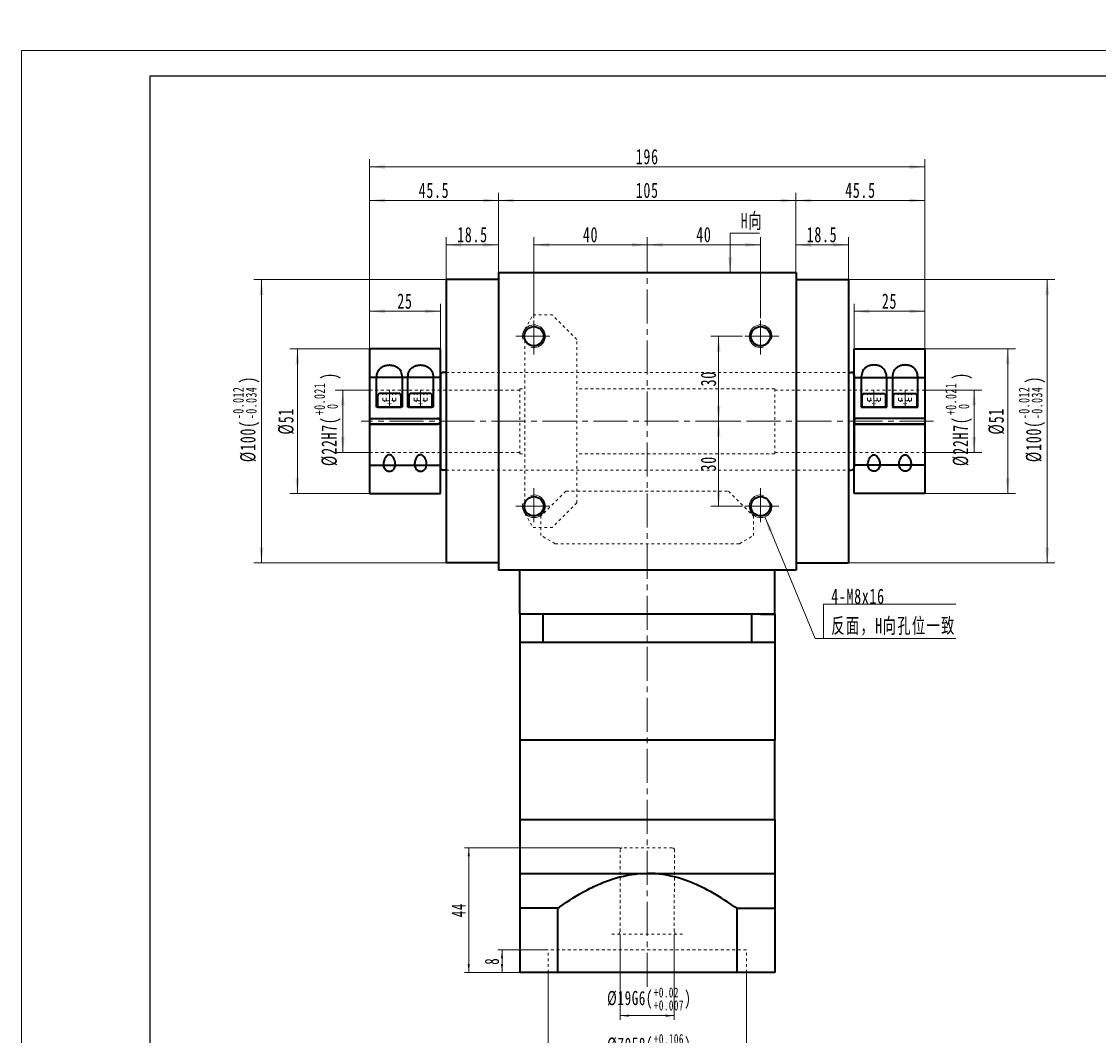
# Model space of a CAD drawing. Header units: millimetres. Extents: x 3821 to 4581, y -174 to 374.
# Tile 2 of 8: x 3821 to 4201, y 16 to 374. Entities that reach past the tile are written whole.
import ezdxf

# ---------------------------------------------------------------- set-up
doc = ezdxf.new("R2010")
doc.units = ezdxf.units.MM
doc.linetypes.add('点画线', pattern=[18, 12, -2, 2, -2])
doc.linetypes.add('虚线', pattern=[2, 1, -1])
doc.layers.get('0').update_dxf_attribs({"lineweight": 35})
for name, color, linetype, lineweight in [('CDRAFT0', 7, 'Continuous', 35), ('EB0', 7, 'Continuous', 35), ('EB0_1', 7, 'Continuous', 35), ('中心线层', 1, '点画线', 18), ('图框_外框线', 7, 'Continuous', 18), ('尺寸线层', 3, 'Continuous', 18), ('粗实线层', 7, 'Continuous', 35), ('粗实线层_1', 7, 'Continuous', 35), ('虚线层', 6, '虚线', 18)]:
    doc.layers.add(name, color=color, linetype=linetype, lineweight=lineweight)
doc.styles.add('标准', font='txt', dxfattribs={"width": 0.667})
doc.dimstyles.new('a4-1-1', dxfattribs={"dimtxt": 3, "dimasz": 3, "dimexe": 1.5, "dimexo": 0, "dimgap": 0.5, "dimtad": 1, "dimdec": 3, "dimdsep": 46, "dimtxsty": '标准', "dimblk": '_CAXARROW', "dimcen": 0, "dimdle": 6, "dimazin": 2, "dimtfac": 0.707107, "dimtdec": 3, "dimtix": 1, "dimtmove": 2, "dimatfit": 3, "dimfxl": 0, "dimfrac": 2, "dimtolj": 1, "dimarcsym": 0})

# ---------------------------------------------------------------- blocks, each defined once
blk = doc.blocks.new('*X7')
at = {"layer": '尺寸线层', "color": 0, "char_height": 5.4, "attachment_point": 1, "rotation": 90, "line_spacing_factor": 1.15057, "style": '标准'}
for s, insert, width in [('\\T1.1;{\\H0.707107x;-0.012}', (3895.48, 233.66), 45.8159), ('\\T1.1;)', (3898.05, 246.21), 115.3966), ('\\T1.1;{\\H0.707107x;-0.034}', (3900.04, 233.66), 45.8159), ('\\T1.1;%%C100(', (3898.05, 218.49), 115.3966)]:
    blk.add_mtext(s, dxfattribs=dict(at, insert=insert, width=width))
blk = doc.blocks.new('*X6')
at = {"layer": '尺寸线层', "linetype": 'Continuous'}
for points in [[(3905.58, 282.91), (3906.25, 277.51), (3904.9, 277.51)], [(3905.58, 182.91), (3906.25, 188.31), (3904.9, 188.31)]]:
    blk.add_hatch(color=0, dxfattribs=at).paths.add_polyline_path(points, flags=0)
at = {"layer": '尺寸线层', "color": 0, "linetype": 'Continuous'}
for p, q in [((3970.71, 282.91), (3902.88, 282.91)), ((3905.58, 282.91), (3905.58, 182.91)), ((3970.71, 182.91), (3902.88, 182.91))]:
    blk.add_line(p, q, dxfattribs=at)
at = {"layer": '尺寸线层', "color": 0}
blk.add_blockref('*X7', (0, 0), dxfattribs=at)
blk = doc.blocks.new('_CAXARROW')
blk.add_hatch(color=0).paths.add_polyline_path([(0, 0), (-1, 0.125), (-1, -0.125)], flags=0)
blk = doc.blocks.new('*X8')
at = {"layer": '尺寸线层', "linetype": 'Continuous'}
for points in [[(3989.21, 310.8), (3994.61, 311.48), (3994.61, 310.13)], [(4094.21, 310.8), (4088.81, 311.48), (4088.81, 310.13)]]:
    blk.add_hatch(color=0, dxfattribs=at).paths.add_polyline_path(points, flags=0)
at = {"layer": '尺寸线层', "color": 0, "linetype": 'Continuous'}
for p, q in [((3989.21, 285.41), (3989.21, 313.5)), ((4094.21, 285.41), (4094.21, 313.5)), ((3989.21, 310.8), (4094.21, 310.8))]:
    blk.add_line(p, q, dxfattribs=at)
at = {"layer": '尺寸线层', "color": 0, "insert": (4041.71, 314.37), "char_height": 5.4, "width": 14.0022, "attachment_point": 5, "line_spacing_factor": 1.15057, "style": '标准'}
blk.add_mtext('\\T1.1;105', dxfattribs=at)
blk = doc.blocks.new('*X9')
at = {"layer": '尺寸线层', "linetype": 'Continuous'}
for points in [[(3970.71, 295.15), (3976.11, 294.47), (3976.11, 295.82)], [(3989.21, 295.15), (3983.81, 294.47), (3983.81, 295.82)]]:
    blk.add_hatch(color=0, dxfattribs=at).paths.add_polyline_path(points, flags=0)
at = {"layer": '尺寸线层', "color": 0, "linetype": 'Continuous'}
for p, q in [((3970.71, 282.91), (3970.71, 297.85)), ((3989.21, 285.41), (3989.21, 297.85)), ((3989.21, 295.15), (3970.71, 295.15))]:
    blk.add_line(p, q, dxfattribs=at)
at = {"layer": '尺寸线层', "color": 0, "insert": (3980.04, 298.72), "char_height": 5.4, "width": 19.4848, "attachment_point": 5, "line_spacing_factor": 1.15057, "style": '标准'}
blk.add_mtext('\\T1.1;18.5', dxfattribs=at)
blk = doc.blocks.new('*X10')
at = {"layer": '尺寸线层', "linetype": 'Continuous'}
for points in [[(3943.71, 310.8), (3949.11, 311.48), (3949.11, 310.13)], [(3989.21, 310.8), (3983.81, 311.48), (3983.81, 310.13)]]:
    blk.add_hatch(color=0, dxfattribs=at).paths.add_polyline_path(points, flags=0)
at = {"layer": '尺寸线层', "color": 0, "linetype": 'Continuous'}
for p, q in [((3943.71, 258.41), (3943.71, 313.5)), ((3989.21, 285.41), (3989.21, 313.5)), ((3943.71, 310.8), (3989.21, 310.8))]:
    blk.add_line(p, q, dxfattribs=at)
at = {"layer": '尺寸线层', "color": 0, "insert": (3966.46, 314.37), "char_height": 5.4, "width": 19.7573, "attachment_point": 5, "line_spacing_factor": 1.15057, "style": '标准'}
blk.add_mtext('\\T1.1;45.5', dxfattribs=at)
blk = doc.blocks.new('*X11')
at = {"layer": '尺寸线层', "linetype": 'Continuous'}
for points in [[(4094.21, 295.15), (4099.61, 295.82), (4099.61, 294.47)], [(4112.71, 295.15), (4107.31, 295.82), (4107.31, 294.47)]]:
    blk.add_hatch(color=0, dxfattribs=at).paths.add_polyline_path(points, flags=0)
at = {"layer": '尺寸线层', "color": 0, "linetype": 'Continuous'}
for p, q in [((4094.21, 285.41), (4094.21, 297.85)), ((4112.71, 282.91), (4112.71, 297.85)), ((4094.21, 295.15), (4112.71, 295.15))]:
    blk.add_line(p, q, dxfattribs=at)
at = {"layer": '尺寸线层', "color": 0, "insert": (4103.39, 298.72), "char_height": 5.4, "width": 19.4848, "attachment_point": 5, "line_spacing_factor": 1.15057, "style": '标准'}
blk.add_mtext('\\T1.1;18.5', dxfattribs=at)
blk = doc.blocks.new('*X12')
at = {"layer": '尺寸线层', "linetype": 'Continuous'}
for points in [[(3943.71, 322.66), (3949.11, 321.99), (3949.11, 323.34)], [(4139.71, 322.66), (4134.31, 321.99), (4134.31, 323.34)]]:
    blk.add_hatch(color=0, dxfattribs=at).paths.add_polyline_path(points, flags=0)
at = {"layer": '尺寸线层', "color": 0, "linetype": 'Continuous'}
for p, q in [((3943.71, 258.41), (3943.71, 325.36)), ((4139.71, 258.41), (4139.71, 325.36)), ((4139.71, 322.66), (3943.71, 322.66))]:
    blk.add_line(p, q, dxfattribs=at)
at = {"layer": '尺寸线层', "color": 0, "insert": (4041.71, 326.23), "char_height": 5.4, "width": 14.0412, "attachment_point": 5, "line_spacing_factor": 1.15057, "style": '标准'}
blk.add_mtext('\\T1.1;196', dxfattribs=at)
blk = doc.blocks.new('*X13')
at = {"layer": '尺寸线层', "linetype": 'Continuous'}
for points in [[(4001.71, 295.15), (4007.11, 295.82), (4007.11, 294.47)], [(4041.71, 295.15), (4036.31, 295.82), (4036.31, 294.47)]]:
    blk.add_hatch(color=0, dxfattribs=at).paths.add_polyline_path(points, flags=0)
at = {"layer": '尺寸线层', "color": 0, "linetype": 'Continuous'}
for p, q in [((4001.71, 269.31), (4001.71, 297.85)), ((4041.71, 288.41), (4041.71, 297.85)), ((4001.71, 295.15), (4041.71, 295.15))]:
    blk.add_line(p, q, dxfattribs=at)
at = {"layer": '尺寸线层', "color": 0, "insert": (4021.71, 298.72), "char_height": 5.4, "width": 10.8, "attachment_point": 5, "line_spacing_factor": 1.15057, "style": '标准'}
blk.add_mtext('\\T1.1;40', dxfattribs=at)
blk = doc.blocks.new('*X14')
at = {"layer": '尺寸线层', "linetype": 'Continuous'}
for points in [[(4041.71, 295.15), (4047.11, 294.47), (4047.11, 295.82)], [(4081.71, 295.15), (4076.31, 294.47), (4076.31, 295.82)]]:
    blk.add_hatch(color=0, dxfattribs=at).paths.add_polyline_path(points, flags=0)
at = {"layer": '尺寸线层', "color": 0, "linetype": 'Continuous'}
for p, q in [((4041.71, 288.41), (4041.71, 297.85)), ((4081.71, 269.31), (4081.71, 297.85)), ((4081.71, 295.15), (4041.71, 295.15))]:
    blk.add_line(p, q, dxfattribs=at)
at = {"layer": '尺寸线层', "color": 0, "insert": (4061.71, 298.72), "char_height": 5.4, "width": 10.8, "attachment_point": 5, "line_spacing_factor": 1.15057, "style": '标准'}
blk.add_mtext('\\T1.1;40', dxfattribs=at)
blk = doc.blocks.new('*X15')
at = {"layer": '尺寸线层', "linetype": 'Continuous'}
for points in [[(4066.89, 262.91), (4067.56, 257.51), (4066.21, 257.51)], [(4066.89, 232.91), (4067.56, 238.31), (4066.21, 238.31)]]:
    blk.add_hatch(color=0, dxfattribs=at).paths.add_polyline_path(points, flags=0)
at = {"layer": '尺寸线层', "color": 0, "linetype": 'Continuous'}
for p, q in [((4075.31, 262.91), (4064.19, 262.91)), ((4066.89, 262.91), (4066.89, 232.91)), ((4074.17, 232.91), (4064.19, 232.91))]:
    blk.add_line(p, q, dxfattribs=at)
at = {"layer": '尺寸线层', "color": 0, "insert": (4063.32, 247.91), "char_height": 5.4, "width": 10.8, "attachment_point": 5, "rotation": 90, "line_spacing_factor": 1.15057, "style": '标准'}
blk.add_mtext('\\T1.1;30', dxfattribs=at)
blk = doc.blocks.new('*X16')
at = {"layer": '尺寸线层', "linetype": 'Continuous'}
for points in [[(4066.89, 232.91), (4067.56, 227.51), (4066.21, 227.51)], [(4066.89, 202.91), (4067.56, 208.31), (4066.21, 208.31)]]:
    blk.add_hatch(color=0, dxfattribs=at).paths.add_polyline_path(points, flags=0)
at = {"layer": '尺寸线层', "color": 0, "linetype": 'Continuous'}
for p, q in [((4070.77, 232.91), (4064.19, 232.91)), ((4066.89, 232.91), (4066.89, 202.91)), ((4075.31, 202.91), (4064.19, 202.91))]:
    blk.add_line(p, q, dxfattribs=at)
at = {"layer": '尺寸线层', "color": 0, "insert": (4063.32, 217.91), "char_height": 5.4, "width": 10.8, "attachment_point": 5, "rotation": 90, "line_spacing_factor": 1.15057, "style": '标准'}
blk.add_mtext('\\T1.1;30', dxfattribs=at)
blk = doc.blocks.new('*X17')
at = {"layer": '尺寸线层', "linetype": 'Continuous'}
blk.add_hatch(color=0, dxfattribs=at).paths.add_polyline_path([(-1.05, -13.87), (-1.71, -8.47), (-0.36, -8.47)], flags=0)
at = {"layer": '尺寸线层', "color": 0, "linetype": 'Continuous'}
blk.add_line((-1.05, -13.87), (-1.02, 0), dxfattribs=at)
at = {"layer": '尺寸线层', "color": 0}
for p, q in [((-1.02, 0), (0, 0)), ((0, 0), (9.3, 0)), ((0, 0), (0, 0))]:
    blk.add_line(p, q, dxfattribs=at)
at = {"layer": '尺寸线层', "color": 0, "insert": (2.7, 1.08), "char_height": 5.4, "width": 13.1923, "attachment_point": 7, "line_spacing_factor": 1.15057, "style": '标准'}
blk.add_mtext('\\T1.1;H向', dxfattribs=at)
blk = doc.blocks.new('*X18')
at = {"layer": '尺寸线层', "linetype": 'Continuous'}
blk.add_hatch(color=0, dxfattribs=at).paths.add_polyline_path([(-20.72, 42.96), (-18.04, 38.23), (-19.29, 37.71)], flags=0)
at = {"layer": '尺寸线层', "color": 0, "linetype": 'Continuous'}
blk.add_line((-20.72, 42.96), (-3.04, 0), dxfattribs=at)
at = {"layer": '尺寸线层', "color": 0}
for p, q in [((0, 12.08), (46.61, 12.08)), ((0, 0), (0, 12.08)), ((-3.04, 0), (0, 0)), ((0, 0), (46.61, 0))]:
    blk.add_line(p, q, dxfattribs=at)
at = {"layer": '尺寸线层', "color": 0, "insert": (2.7, 1.08), "char_height": 5.4, "width": 87.8216, "attachment_point": 7, "line_spacing_factor": 1.15057, "style": '标准'}
blk.add_mtext('\\T1.1;4-M8x16\\P反面，H向孔位一致', dxfattribs=at)
blk = doc.blocks.new('*X24')
at = {"layer": '尺寸线层', "color": 0, "char_height": 5.4, "attachment_point": 1, "rotation": 90, "line_spacing_factor": 1.15057, "style": '标准'}
for s, insert, width in [('\\T1.1;{\\H0.707107x;-0.012}', (4172.78, 233.66), 45.8159), ('\\T1.1;)', (4175.35, 246.21), 115.3966), ('\\T1.1;{\\H0.707107x;-0.034}', (4177.34, 233.66), 45.8159), ('\\T1.1;%%C100(', (4175.35, 218.49), 115.3966)]:
    blk.add_mtext(s, dxfattribs=dict(at, insert=insert, width=width))
blk = doc.blocks.new('*X23')
at = {"layer": '尺寸线层', "linetype": 'Continuous'}
for points in [[(4182.88, 282.91), (4183.55, 277.51), (4182.2, 277.51)], [(4182.88, 182.91), (4183.55, 188.31), (4182.2, 188.31)]]:
    blk.add_hatch(color=0, dxfattribs=at).paths.add_polyline_path(points, flags=0)
at = {"layer": '尺寸线层', "color": 0, "linetype": 'Continuous'}
for p, q in [((4112.71, 282.91), (4185.58, 282.91)), ((4182.88, 282.91), (4182.88, 182.91)), ((4112.71, 182.91), (4185.58, 182.91))]:
    blk.add_line(p, q, dxfattribs=at)
at = {"layer": '尺寸线层', "color": 0}
blk.add_blockref('*X24', (0, 0), dxfattribs=at)
blk = doc.blocks.new('*X25')
at = {"layer": '尺寸线层', "linetype": 'Continuous'}
for points in [[(4094.21, 310.8), (4099.61, 310.13), (4099.61, 311.48)], [(4139.71, 310.8), (4134.31, 310.13), (4134.31, 311.48)]]:
    blk.add_hatch(color=0, dxfattribs=at).paths.add_polyline_path(points, flags=0)
at = {"layer": '尺寸线层', "color": 0, "linetype": 'Continuous'}
for p, q in [((4094.21, 285.41), (4094.21, 313.5)), ((4139.71, 258.41), (4139.71, 313.5)), ((4139.71, 310.8), (4094.21, 310.8))]:
    blk.add_line(p, q, dxfattribs=at)
at = {"layer": '尺寸线层', "color": 0, "insert": (4116.96, 314.37), "char_height": 5.4, "width": 19.7573, "attachment_point": 5, "line_spacing_factor": 1.15057, "style": '标准'}
blk.add_mtext('\\T1.1;45.5', dxfattribs=at)
blk = doc.blocks.new('23fgghgj_2')
at = {"layer": '中心线层'}
for p, q in [((-18, -10.5), (-18, -4.43)), ((-7, -10.5), (-7, -4.43))]:
    blk.add_line(p, q, dxfattribs=at)
at = {"layer": '粗实线层'}
for p, q in [((0, 10), (-25, 10)), ((-25, 10), (-25, -41)), ((0, -41), (0, 10)), ((-22.5, -10.5), (-22.5, -0.33)), ((-13.5, -0.33), (-13.5, -10.5)), ((-11.5, -10.5), (-11.5, -0.33)), ((-2.5, -0.33), (-2.5, -10.5)), ((-22.14, -6.51), (-22.14, -10.5)), ((-14.69, -5.68), (-21.31, -5.68)), ((-13.86, -10.5), (-13.86, -6.51)), ((-11.14, -6.51), (-11.14, -10.5)), ((-3.69, -5.68), (-10.31, -5.68)), ((-2.86, -10.5), (-2.86, -6.51)), ((-13.5, -10.5), (-22.5, -10.5)), ((-22.14, -10.5), (-13.86, -10.5)), ((-2.5, -10.5), (-11.5, -10.5)), ((-11.14, -10.5), (-2.86, -10.5)), ((-25, -14.5), (0, -14.5)), ((0, -16.5), (-25, -16.5)), ((-25, -41), (0, -41))]:
    blk.add_line(p, q, dxfattribs=at)
at = {"layer": '粗实线层', "color": 6, "linetype": '虚线', "lineweight": 18}
for p, q in [((-25, 0), (0, 0)), ((-25, -31), (0, -31))]:
    blk.add_line(p, q, dxfattribs=at)
at = {"layer": '粗实线层'}
for centre, start, end in [((-21.31, -6.51), 90, 180), ((-14.69, -6.51), 0, 90), ((-10.31, -6.51), 90, 180), ((-3.69, -6.51), 0, 90)]:
    blk.add_arc(centre, 0.828, start, end, dxfattribs=at)
for points, knots in [([(-22.5, -0.33), (-22.48, 0.1), (-22.44, 0.96), (-22.04, 2.19), (-21.29, 3.23), (-20.19, 3.95), (-18.96, 4.32), (-17.69, 4.39), (-16.49, 4.19), (-15.43, 3.74), (-14.42, 2.92), (-13.64, 1.58), (-13.55, 0.34), (-13.5, -0.33)], [0, 0, 0, 0, 1.373491, 2.74326, 4.246613, 5.501429, 6.565389, 7.632488, 8.62635, 9.64274, 10.779888, 12.547886, 14.706958, 14.706958, 14.706958, 14.706958]), ([(-11.5, -0.33), (-11.48, 0.1), (-11.44, 0.96), (-11.04, 2.19), (-10.29, 3.23), (-9.19, 3.95), (-7.96, 4.32), (-6.69, 4.39), (-5.49, 4.19), (-4.43, 3.74), (-3.42, 2.92), (-2.64, 1.58), (-2.55, 0.34), (-2.5, -0.33)], [0, 0, 0, 0, 1.373491, 2.74326, 4.246613, 5.501429, 6.565389, 7.632488, 8.62635, 9.64274, 10.779888, 12.547886, 14.706958, 14.706958, 14.706958, 14.706958]), ([(-18, -33.15), (-18.18, -33.14), (-18.55, -33.11), (-19.09, -32.87), (-19.62, -32.41), (-20.06, -31.56), (-20.16, -30.35), (-19.87, -29.13), (-19.38, -28.19), (-18.92, -27.67), (-18.49, -27.4), (-18.2, -27.32), (-17.92, -27.3), (-17.61, -27.36), (-17.17, -27.6), (-16.6, -28.19), (-16.04, -29.31), (-15.81, -30.66), (-16.04, -31.82), (-16.49, -32.53), (-17.01, -32.92), (-17.52, -33.12), (-17.85, -33.15), (-18, -33.15)], [0, 0, 0, 0, 0.477422, 0.952708, 1.617562, 2.584552, 4.041731, 5.562027, 6.465417, 7.14897, 7.517825, 7.82973, 7.931139, 8.242278, 8.633601, 9.275467, 10.501744, 12.312906, 13.54661, 14.381009, 14.991366, 15.476283, 15.859164, 15.859164, 15.859164, 15.859164]), ([(-7, -33.15), (-7.18, -33.14), (-7.55, -33.11), (-8.09, -32.87), (-8.62, -32.41), (-9.06, -31.56), (-9.16, -30.35), (-8.87, -29.13), (-8.38, -28.19), (-7.92, -27.67), (-7.49, -27.4), (-7.2, -27.32), (-6.92, -27.3), (-6.61, -27.36), (-6.17, -27.6), (-5.6, -28.19), (-5.04, -29.31), (-4.81, -30.66), (-5.04, -31.82), (-5.49, -32.53), (-6.01, -32.92), (-6.52, -33.12), (-6.85, -33.15), (-7, -33.15)], [0, 0, 0, 0, 0.477422, 0.952708, 1.617562, 2.584552, 4.041731, 5.562027, 6.465417, 7.14897, 7.517825, 7.82973, 7.931139, 8.242278, 8.633601, 9.275467, 10.501744, 12.312906, 13.54661, 14.381009, 14.991366, 15.476283, 15.859164, 15.859164, 15.859164, 15.859164])]:
    blk.add_open_spline(points, degree=3, knots=knots, dxfattribs=at)
at = {"layer": '虚线层'}
for p, q in [((-20.31, -8.18), (-20.31, -5.68)), ((-19.15, -8.18), (-19.15, -5.68)), ((-16.85, -8.18), (-16.85, -5.68)), ((-15.69, -8.18), (-15.69, -5.68)), ((-9.31, -8.18), (-9.31, -5.68)), ((-8.15, -8.18), (-8.15, -5.68)), ((-5.85, -8.18), (-5.85, -5.68)), ((-4.69, -8.18), (-4.69, -5.68)), ((-20.31, -8.18), (-18, -9.51)), ((-15.69, -8.18), (-18, -9.51)), ((-9.31, -8.18), (-7, -9.51)), ((-4.69, -8.18), (-7, -9.51))]:
    blk.add_line(p, q, dxfattribs=at)
for centre, radius, start, end in [((-19.73, -7.03), 1.29, 243.4349, 296.5651), ((-18, -3.79), 4.54, 255.2529, 284.7471), ((-16.27, -7.03), 1.29, 243.4349, 296.5651), ((-8.73, -7.03), 1.29, 243.4349, 296.5651), ((-7, -3.79), 4.54, 255.2529, 284.7471), ((-5.27, -7.03), 1.29, 243.4349, 296.5651)]:
    blk.add_arc(centre, radius, start, end, dxfattribs=at)
blk = doc.blocks.new('*X34')
at = {"layer": '尺寸线层', "color": 0, "char_height": 5.4, "attachment_point": 1, "rotation": 90, "line_spacing_factor": 1.15057, "style": '标准'}
for s, insert, width in [('\\T1.1;{\\H0.707107x;+0.021}', (3924.16, 235.04), 45.8159), ('\\T1.1;)', (3926.73, 247.58), 126.3617), ('\\T1.1;%%C22H7(', (3926.73, 217.11), 126.3617), ('\\T1.1;{\\H0.707107x;0}', (3928.72, 237.25), 45.8159)]:
    blk.add_mtext(s, dxfattribs=dict(at, insert=insert, width=width))
blk = doc.blocks.new('*X33')
at = {"layer": '尺寸线层', "linetype": 'Continuous'}
for points in [[(3934.25, 243.91), (3934.93, 238.51), (3933.58, 238.51)], [(3934.25, 221.91), (3934.93, 227.31), (3933.58, 227.31)]]:
    blk.add_hatch(color=0, dxfattribs=at).paths.add_polyline_path(points, flags=0)
at = {"layer": '尺寸线层', "color": 0, "linetype": 'Continuous'}
for p, q in [((3943.71, 243.91), (3931.55, 243.91)), ((3934.25, 243.91), (3934.25, 221.91)), ((3943.71, 221.91), (3931.55, 221.91))]:
    blk.add_line(p, q, dxfattribs=at)
at = {"layer": '尺寸线层', "color": 0}
blk.add_blockref('*X34', (0, 0), dxfattribs=at)
blk = doc.blocks.new('*X35')
at = {"layer": '尺寸线层', "linetype": 'Continuous'}
for points in [[(3918.25, 258.41), (3918.92, 253.01), (3917.57, 253.01)], [(3918.25, 207.41), (3918.92, 212.81), (3917.57, 212.81)]]:
    blk.add_hatch(color=0, dxfattribs=at).paths.add_polyline_path(points, flags=0)
at = {"layer": '尺寸线层', "color": 0, "linetype": 'Continuous'}
for p, q in [((3943.71, 258.41), (3915.55, 258.41)), ((3918.25, 258.41), (3918.25, 207.41)), ((3943.71, 207.41), (3915.55, 207.41))]:
    blk.add_line(p, q, dxfattribs=at)
at = {"layer": '尺寸线层', "color": 0, "insert": (3914.27, 232.91), "char_height": 5.4, "width": 17.5067, "attachment_point": 5, "rotation": 90, "line_spacing_factor": 1.15057, "style": '标准'}
blk.add_mtext('\\T1.1;%%C51', dxfattribs=at)
blk = doc.blocks.new('*X36')
at = {"layer": '尺寸线层', "linetype": 'Continuous'}
for points in [[(3943.71, 271.7), (3949.11, 271.02), (3949.11, 272.37)], [(3968.71, 271.7), (3963.31, 271.02), (3963.31, 272.37)]]:
    blk.add_hatch(color=0, dxfattribs=at).paths.add_polyline_path(points, flags=0)
at = {"layer": '尺寸线层', "color": 0, "linetype": 'Continuous'}
for p, q in [((3943.71, 258.41), (3943.71, 274.4)), ((3968.71, 249.16), (3968.71, 274.4)), ((3968.71, 271.7), (3943.71, 271.7))]:
    blk.add_line(p, q, dxfattribs=at)
at = {"layer": '尺寸线层', "color": 0, "insert": (3956.21, 275.27), "char_height": 5.4, "width": 10.8, "attachment_point": 5, "line_spacing_factor": 1.15057, "style": '标准'}
blk.add_mtext('\\T1.1;25', dxfattribs=at)
blk = doc.blocks.new('*X38')
at = {"layer": '尺寸线层', "color": 0, "char_height": 5.4, "attachment_point": 1, "rotation": 90, "line_spacing_factor": 1.15057, "style": '标准'}
for s, insert, width in [('\\T1.1;{\\H0.707107x;+0.021}', (4146.98, 235.04), 45.8159), ('\\T1.1;)', (4149.55, 247.58), 126.3617), ('\\T1.1;%%C22H7(', (4149.55, 217.11), 126.3617), ('\\T1.1;{\\H0.707107x;0}', (4151.54, 237.25), 45.8159)]:
    blk.add_mtext(s, dxfattribs=dict(at, insert=insert, width=width))
blk = doc.blocks.new('*X37')
at = {"layer": '尺寸线层', "linetype": 'Continuous'}
for points in [[(4157.07, 243.91), (4157.75, 238.51), (4156.4, 238.51)], [(4157.07, 221.91), (4157.75, 227.31), (4156.4, 227.31)]]:
    blk.add_hatch(color=0, dxfattribs=at).paths.add_polyline_path(points, flags=0)
at = {"layer": '尺寸线层', "color": 0, "linetype": 'Continuous'}
for p, q in [((4139.71, 243.91), (4159.77, 243.91)), ((4157.07, 243.91), (4157.07, 221.91)), ((4139.71, 221.91), (4159.77, 221.91))]:
    blk.add_line(p, q, dxfattribs=at)
at = {"layer": '尺寸线层', "color": 0}
blk.add_blockref('*X38', (0, 0), dxfattribs=at)
blk = doc.blocks.new('*X39')
at = {"layer": '尺寸线层', "linetype": 'Continuous'}
for points in [[(4168.93, 258.41), (4169.6, 253.01), (4168.25, 253.01)], [(4168.93, 207.41), (4169.6, 212.81), (4168.25, 212.81)]]:
    blk.add_hatch(color=0, dxfattribs=at).paths.add_polyline_path(points, flags=0)
at = {"layer": '尺寸线层', "color": 0, "linetype": 'Continuous'}
for p, q in [((4139.71, 258.41), (4171.63, 258.41)), ((4168.93, 258.41), (4168.93, 207.41)), ((4139.71, 207.41), (4171.63, 207.41))]:
    blk.add_line(p, q, dxfattribs=at)
at = {"layer": '尺寸线层', "color": 0, "insert": (4164.95, 232.91), "char_height": 5.4, "width": 17.5067, "attachment_point": 5, "rotation": 90, "line_spacing_factor": 1.15057, "style": '标准'}
blk.add_mtext('\\T1.1;%%C51', dxfattribs=at)
blk = doc.blocks.new('*X40')
at = {"layer": '尺寸线层', "linetype": 'Continuous'}
for points in [[(4114.71, 271.7), (4120.11, 272.37), (4120.11, 271.02)], [(4139.71, 271.7), (4134.31, 272.37), (4134.31, 271.02)]]:
    blk.add_hatch(color=0, dxfattribs=at).paths.add_polyline_path(points, flags=0)
at = {"layer": '尺寸线层', "color": 0, "linetype": 'Continuous'}
for p, q in [((4114.71, 249.16), (4114.71, 274.4)), ((4139.71, 258.41), (4139.71, 274.4)), ((4114.71, 271.7), (4139.71, 271.7))]:
    blk.add_line(p, q, dxfattribs=at)
at = {"layer": '尺寸线层', "color": 0, "insert": (4127.21, 275.27), "char_height": 5.4, "width": 10.8, "attachment_point": 5, "line_spacing_factor": 1.15057, "style": '标准'}
blk.add_mtext('\\T1.1;25', dxfattribs=at)
blk = doc.blocks.new('*X42')
at = {"layer": '尺寸线层', "color": 0, "char_height": 5, "attachment_point": 1, "line_spacing_factor": 1.15057, "style": '标准'}
for s, insert, width in [('\\T1.1;%%C70E8(', (4027.56, 15.47), 113.2463), ('\\T1.1;{\\H0.707107x;+0.106}', (4044.05, 16.72), 41.4942), ('\\T1.1;)', (4054.82, 15.47), 113.2463), ('\\T1.1;{\\H0.707107x;+0.06}', (4044.05, 12.17), 41.4942)]:
    blk.add_mtext(s, dxfattribs=dict(at, insert=insert, width=width))
blk = doc.blocks.new('*X41')
at = {"layer": '尺寸线层', "linetype": 'Continuous'}
for points in [[(4006.71, 6.76), (4009.71, 7.13), (4009.71, 6.38)], [(4076.71, 6.76), (4073.71, 7.13), (4073.71, 6.38)]]:
    blk.add_hatch(color=0, dxfattribs=at).paths.add_polyline_path(points, flags=0)
at = {"layer": '尺寸线层', "color": 0, "linetype": 'Continuous'}
for p, q in [((4006.71, 38.41), (4006.71, 5.26)), ((4076.71, 38.41), (4076.71, 5.26)), ((4006.71, 6.76), (4076.71, 6.76))]:
    blk.add_line(p, q, dxfattribs=at)
at = {"layer": '尺寸线层', "color": 0}
blk.add_blockref('*X42', (0, 0), dxfattribs=at)
blk = doc.blocks.new('*X43')
at = {"layer": '尺寸线层', "linetype": 'Continuous'}
for points in [[(3990.46, 46.41), (3990.84, 43.41), (3990.09, 43.41)], [(3990.46, 38.41), (3990.84, 41.41), (3990.09, 41.41)]]:
    blk.add_hatch(color=0, dxfattribs=at).paths.add_polyline_path(points, flags=0)
at = {"layer": '尺寸线层', "color": 0, "linetype": 'Continuous'}
for p, q in [((4006.71, 46.41), (3988.96, 46.41)), ((3990.46, 46.41), (3990.46, 38.41)), ((3996.71, 38.41), (3988.96, 38.41))]:
    blk.add_line(p, q, dxfattribs=at)
at = {"layer": '尺寸线层', "color": 0, "insert": (3986.89, 42.41), "char_height": 5, "width": 10, "attachment_point": 5, "rotation": 90, "line_spacing_factor": 1.15057, "style": '标准'}
blk.add_mtext('\\T1.1;8', dxfattribs=at)
blk = doc.blocks.new('*X44')
at = {"layer": '尺寸线层', "linetype": 'Continuous'}
for points in [[(3978.72, 82.41), (3978.35, 79.41), (3979.1, 79.41)], [(3978.72, 38.41), (3978.35, 41.41), (3979.1, 41.41)]]:
    blk.add_hatch(color=0, dxfattribs=at).paths.add_polyline_path(points, flags=0)
at = {"layer": '尺寸线层', "color": 0, "linetype": 'Continuous'}
for p, q in [((4032.21, 82.41), (3977.22, 82.41)), ((3978.72, 38.41), (3978.72, 82.41)), ((3996.71, 38.41), (3977.22, 38.41))]:
    blk.add_line(p, q, dxfattribs=at)
at = {"layer": '尺寸线层', "color": 0, "insert": (3975.15, 60.41), "char_height": 5, "width": 10, "attachment_point": 5, "rotation": 90, "line_spacing_factor": 1.15057, "style": '标准'}
blk.add_mtext('\\T1.1;44', dxfattribs=at)
blk = doc.blocks.new('*X46')
at = {"layer": '尺寸线层', "color": 0, "char_height": 5, "attachment_point": 1, "line_spacing_factor": 1.15057, "style": '标准'}
for s, insert, width in [('\\T1.1;%%C19G6(', (4027.56, 31.91), 113.2463), ('\\T1.1;{\\H0.707107x;+0.02}', (4044.05, 33.16), 41.4942), ('\\T1.1;)', (4054.82, 31.91), 113.2463), ('\\T1.1;{\\H0.707107x;+0.007}', (4044.05, 28.61), 41.4942)]:
    blk.add_mtext(s, dxfattribs=dict(at, insert=insert, width=width))
blk = doc.blocks.new('*X45')
at = {"layer": '尺寸线层', "linetype": 'Continuous'}
for points in [[(4032.21, 23.2), (4035.21, 22.82), (4035.21, 23.57)], [(4051.21, 23.2), (4048.21, 22.82), (4048.21, 23.57)]]:
    blk.add_hatch(color=0, dxfattribs=at).paths.add_polyline_path(points, flags=0)
at = {"layer": '尺寸线层', "color": 0, "linetype": 'Continuous'}
for p, q in [((4032.21, 51.91), (4032.21, 21.7)), ((4051.21, 51.91), (4051.21, 21.7)), ((4051.21, 23.2), (4032.21, 23.2))]:
    blk.add_line(p, q, dxfattribs=at)
at = {"layer": '尺寸线层', "color": 0}
blk.add_blockref('*X46', (0, 0), dxfattribs=at)

msp = doc.modelspace()

# ---------------------------------------------------------------- linework, layer by layer
at = {"color": 7, "linetype": 'Continuous', "lineweight": 0}
for centre, start, end in [((4001.7135, 262.9101), 255, 195), ((4001.7135, 262.9101), 255, 195), ((4081.7135, 262.9101), 345, 285), ((4081.7135, 262.9101), 345, 285), ((4001.7135, 202.9101), 165, 105), ((4001.7135, 202.9101), 165, 105), ((4081.7135, 202.9101), 75, 15), ((4081.7135, 202.9101), 75, 15)]:
    msp.add_arc(centre, 4, start, end, dxfattribs=at)
at = {"layer": 'CDRAFT0', "color": 7}
for points in [[(4010.0935, 61.0785), (4010.3652, 61.2712), (4010.6378, 61.4627), (4013.9718, 63.7854), (4017.1147, 65.7645), (4022.0296, 68.3602), (4023.7018, 69.1624), (4026.2758, 70.2434), (4027.1448, 70.5832), (4028.908, 71.216), (4029.8023, 71.5088), (4034.2848, 72.8232), (4037.9494, 73.4101), (4041.7135, 73.4101)], [(4073.3335, 61.0785), (4073.0618, 61.2712), (4072.7892, 61.4627), (4069.4552, 63.7854), (4066.3123, 65.7645), (4061.3974, 68.3602), (4059.7253, 69.1624), (4057.1512, 70.2434), (4056.2822, 70.5832), (4054.519, 71.216), (4053.6247, 71.5088), (4049.1423, 72.8232), (4045.4776, 73.4101), (4041.7135, 73.4101)]]:
    msp.add_open_spline(points, degree=3, knots=[0, 0, 0, 0, 0.99720046, 0.99720046, 12.1623426, 12.1623426, 17.74491368, 17.74491368, 20.53619921, 20.53619921, 23.32748475, 23.32748475, 34.49262689, 34.49262689, 34.49262689, 34.49262689], dxfattribs=at)
at = {"layer": 'EB0'}
for p, q in [((3996.7135, 164.9101), (3996.7135, 120.4101)), ((4086.7135, 164.9101), (3996.7135, 164.9101)), ((4081.7135, 164.9101), (4086.7135, 164.9101)), ((4086.7135, 164.9101), (4086.7135, 144.9101)), ((4086.7135, 154.9101), (3996.7135, 154.9101)), ((4086.7135, 144.9101), (4086.7135, 120.4101)), ((4086.7135, 120.4101), (3996.7135, 120.4101))]:
    msp.add_line(p, q, dxfattribs=at)
at = {"layer": 'EB0_1'}
for p, q in [((4086.7135, 120.4101), (3996.7135, 120.4101)), ((3996.7135, 92.4101), (3996.7135, 38.4097)), ((4086.7135, 92.4101), (4086.7135, 38.4097)), ((4010.0935, 61.0785), (4010.0935, 38.4097)), ((4073.3335, 61.0785), (4073.3335, 38.4097)), ((4086.7135, 38.4097), (3996.7135, 38.4097))]:
    msp.add_line(p, q, dxfattribs=at)
at = {"layer": '中心线层'}
for p, q in [((4041.7135, 33.3749), (4041.7135, 288.4101)), ((4001.7135, 256.5101), (4001.7135, 269.3101)), ((4081.7135, 256.5101), (4081.7135, 269.3101)), ((3995.3135, 262.9101), (4008.1135, 262.9101)), ((4088.1135, 262.9101), (4075.3135, 262.9101)), ((4142.7278, 232.9101), (3940.6993, 232.9101)), ((4001.7135, 209.3101), (4001.7135, 196.5101)), ((4081.7135, 209.3101), (4081.7135, 196.5101)), ((3995.3135, 202.9101), (4008.1135, 202.9101)), ((4088.1135, 202.9101), (4075.3135, 202.9101))]:
    msp.add_line(p, q, dxfattribs=at)
at = {"layer": '图框_外框线', "color": 3}
msp.add_lwpolyline([(3820.8919, -173.7976), (4581.0177, -173.7976), (4581.0177, 363.7199), (3820.8919, 363.7199)], close=True, dxfattribs=at)
at = {"layer": '图框_外框线', "color": 3, "lineweight": 25}
msp.add_lwpolyline([(3866.1375, -164.7485), (4571.9686, -164.7485), (4571.9686, 354.6708), (3866.1375, 354.6708)], close=True, dxfattribs=at)
at = {"layer": '粗实线层'}
for p, q in [((3989.2135, 285.4101), (3989.2135, 180.4101)), ((3989.2135, 285.4101), (4094.2135, 285.4101)), ((4094.2135, 285.4101), (4094.2135, 180.4101)), ((3989.2135, 282.9101), (3970.7135, 282.9101)), ((3970.7135, 282.9101), (3970.7135, 182.9101)), ((4094.2135, 282.9101), (4112.7135, 282.9101)), ((4112.7135, 282.9101), (4112.7135, 182.9101)), ((3968.7135, 248.4101), (3943.7135, 248.4101)), ((3943.7135, 248.4101), (3943.7135, 233.9101)), ((3968.7135, 249.1601), (3968.7135, 216.6601)), ((3970.7135, 250.1601), (3969.7135, 250.1601)), ((4112.7135, 250.1601), (4113.7135, 250.1601)), ((4114.7135, 249.1601), (4114.7135, 216.6601)), ((4114.7135, 248.4101), (4139.7135, 248.4101)), ((4139.7135, 248.4101), (4139.7135, 233.9101)), ((3943.7135, 233.9101), (3967.7135, 233.9101)), ((3943.7135, 231.9101), (3967.7135, 231.9101)), ((3943.7135, 231.9101), (3943.7135, 217.4101)), ((4139.7135, 233.9101), (4115.7135, 233.9101)), ((4139.7135, 231.9101), (4115.7135, 231.9101)), ((4139.7135, 231.9101), (4139.7135, 217.4101)), ((3943.7135, 217.4101), (3968.7135, 217.4101)), ((4139.7135, 217.4101), (4114.7135, 217.4101)), ((3970.7135, 215.6601), (3969.7135, 215.6601)), ((4112.7135, 215.6601), (4113.7135, 215.6601)), ((3989.2135, 182.9101), (3970.7135, 182.9101)), ((4094.2135, 182.9101), (4112.7135, 182.9101)), ((4094.2135, 180.4101), (3989.2135, 180.4101)), ((3996.7135, 164.9101), (3996.7135, 180.4101)), ((4086.7135, 164.9101), (4086.7135, 180.4101)), ((4004.9011, 164.9101), (4004.9011, 154.9101)), ((4078.5259, 164.9101), (4078.5259, 154.9101)), ((3996.7135, 120.4101), (3996.7135, 92.4101)), ((4086.7135, 92.4101), (4086.7135, 120.4101)), ((3996.7135, 92.4101), (4086.7135, 92.4101)), ((3996.7135, 73.4101), (4086.7135, 73.4101))]:
    msp.add_line(p, q, dxfattribs=at)
at = {"layer": '粗实线层', "color": 6, "linetype": '虚线', "lineweight": 18}
for p, q in [((3998.5135, 265.4101), (4001.4003, 270.4101)), ((4001.4003, 270.4101), (4008.2262, 270.4101)), ((4016.9135, 261.7228), (4008.2262, 270.4101)), ((3998.5135, 265.4101), (3998.5135, 200.4101)), ((4016.9135, 204.0975), (4016.9135, 261.7228)), ((3970.7135, 250.1601), (4112.7135, 250.1601)), ((3996.7135, 243.9101), (3943.7135, 243.9101)), ((3996.7135, 221.4101), (3996.7135, 244.4101)), ((3996.7135, 244.4101), (3998.5135, 244.4101)), ((4086.7135, 244.4101), (4016.9135, 244.4101)), ((4086.7135, 221.4101), (4086.7135, 244.4101)), ((4139.7135, 243.9101), (4086.7135, 243.9101)), ((3996.7135, 221.9101), (3943.7135, 221.9101)), ((3996.7135, 221.4101), (3998.5135, 221.4101)), ((4086.7135, 221.4101), (4016.9135, 221.4101)), ((4139.7135, 221.9101), (4086.7135, 221.9101)), ((3970.7135, 215.6601), (4112.7135, 215.6601)), ((4013.0009, 208.2101), (4004.2135, 199.4228)), ((4013.0009, 208.2101), (4070.4262, 208.2101)), ((4070.4262, 208.2101), (4079.2135, 199.4228)), ((4016.9135, 204.0975), (4008.2262, 195.4101)), ((3998.5135, 200.4101), (4001.4003, 195.4101)), ((4004.2135, 192.5969), (4004.2135, 199.4228)), ((4079.2135, 192.5969), (4079.2135, 199.4228)), ((4001.4003, 195.4101), (4008.2262, 195.4101)), ((4009.2135, 189.7101), (4004.2135, 192.5969)), ((4074.2135, 189.7101), (4079.2135, 192.5969)), ((4074.2135, 189.7101), (4009.2135, 189.7101))]:
    msp.add_line(p, q, dxfattribs=at)
at = {"layer": '粗实线层'}
for centre in [(4001.7135, 262.9101), (4081.7135, 262.9101), (4001.7135, 202.9101), (4081.7135, 202.9101)]:
    msp.add_circle(centre, 3.4, dxfattribs=at)
for centre, start, end in [((3969.7135, 249.1601), 90, 180), ((4113.7135, 249.1601), 0, 90), ((3967.7135, 232.9101), 270, 90), ((4115.7135, 232.9101), 90, 270), ((3969.7135, 216.6601), 180, 270), ((4113.7135, 216.6601), 270, 360)]:
    msp.add_arc(centre, 1, start, end, dxfattribs=at)
at = {"layer": '粗实线层_1'}
for p, q in [((4010.0935, 61.0785), (3996.7135, 61.0785)), ((4073.3335, 61.0785), (4086.7135, 61.0785))]:
    msp.add_line(p, q, dxfattribs=at)
at = {"layer": '虚线层'}
for p, q in [((4032.1102, 66.9101), (4032.1102, 81.6092)), ((4050.5135, 82.4101), (4032.9135, 82.4101)), ((4051.3169, 66.9101), (4051.3169, 81.6101)), ((4032.2135, 52.9101), (4032.2135, 66.9101)), ((4051.2135, 52.9101), (4051.2135, 66.9101)), ((4051.2177, 64.9101), (4051.2135, 64.9101)), ((4054.2135, 51.9101), (4029.2135, 51.9101)), ((4032.2135, 52.9101), (4031.6362, 51.9101)), ((4051.2135, 52.9101), (4051.7909, 51.9101)), ((4076.7135, 46.4097), (4006.7135, 46.4097)), ((4006.7135, 38.4097), (4006.7135, 46.4097)), ((4076.7135, 38.4097), (4076.7135, 46.4097))]:
    msp.add_line(p, q, dxfattribs=at)
for centre, start, end in [((4032.9135, 81.6101), 90, 180), ((4050.5135, 81.6101), 0, 90)]:
    msp.add_arc(centre, 0.8, start, end, dxfattribs=at)

# ---------------------------------------------------------------- block references
at = {"layer": '尺寸线层'}
for name, p in [('*X17', (4071.9982, 299.2772)), ('*X18', (4103.9635, 156.25))]:
    msp.add_blockref(name, p, dxfattribs=at)
at = {"layer": '粗实线层'}
msp.add_blockref('23fgghgj_2', (3968.7135, 248.4101), dxfattribs=at)
at = {"layer": '粗实线层', "xscale": -0.9999999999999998, "rotation": 360}
msp.add_blockref('23fgghgj_2', (4114.7135, 248.4101), dxfattribs=at)

# ---------------------------------------------------------------- dimensions: what is measured, and where the dimension line sits
at = {"layer": '尺寸线层'}
for base, p1, p2, text, picture, middle in [((3934.2531, 221.9101), (3943.7135, 243.9101), (3943.7135, 221.9101), '\\A1;%%C22H7({\\H0.707107x;\\S+0.021^  0;})', '*X33', (3928.4176, 232.9101)), ((4157.073, 221.9101), (4139.7135, 243.9101), (4139.7135, 221.9101), '\\A1;%%C22H7({\\H0.707107x;\\S+0.021^  0;})', '*X37', (4151.2374, 232.9101)), ((3905.5778, 182.9101), (3970.7135, 282.9101), (3970.7135, 182.9101), '\\A1;%%C100({\\H0.707107x;\\S-0.012^ -0.034;})', '*X6', (3899.7423, 232.9101)), ((4182.8762, 182.9101), (4112.7135, 282.9101), (4112.7135, 182.9101), '\\A1;%%C100({\\H0.707107x;\\S-0.012^ -0.034;})', '*X23', (4177.0407, 232.9101))]:
    dim = msp.add_linear_dim(base=base, p1=p1, p2=p2, angle=270, text=text, dimstyle='a4-1-1', override={"dimpost": '%%C<>', "dimsah": 1, "dimtfill": 1, "dimtolj": 0, "dimtzin": 8}, dxfattribs=at)
    dim.commit()
    dim.dimension.update_dxf_attribs({"geometry": picture, "text_midpoint": middle})
for base, p1, p2, picture, middle in [((3943.7135, 322.6611), (4139.7135, 258.4101), (3943.7135, 258.4101), '*X12', (4041.7135, 326.2319)), ((3989.2135, 310.8036), (3943.7135, 258.4101), (3989.2135, 285.4101), '*X10', (3966.4635, 314.3744)), ((4094.2135, 310.8036), (4139.7135, 258.4101), (4094.2135, 285.4101), '*X25', (4116.9635, 314.3744)), ((4041.7135, 295.1493), (4081.7135, 269.3101), (4041.7135, 288.4101), '*X14', (4061.7135, 298.7201)), ((3943.7135, 271.697), (3968.7135, 249.1601), (3943.7135, 258.4101), '*X36', (3956.2135, 275.2678)), ((4139.7135, 271.697), (4114.7135, 249.1601), (4139.7135, 258.4101), '*X40', (4127.2135, 275.2678))]:
    dim = msp.add_linear_dim(base=base, p1=p1, p2=p2, dimstyle='a4-1-1', override={"dimsah": 1, "dimtfill": 1, "dimtzin": 8}, dxfattribs=at)
    dim.commit()
    dim.dimension.update_dxf_attribs({"geometry": picture, "text_midpoint": middle})
for base, p1, p2, angle, override, picture, middle in [((4094.2135, 310.8036), (3989.2135, 285.4101), (4094.2135, 285.4101), 0, {"dimsah": 1, "dimtfill": 1, "dimtzin": 8}, '*X8', (4041.7135, 314.3744)), ((4041.7135, 295.1493), (4001.7135, 269.3101), (4041.7135, 288.4101), 0, {"dimsah": 1, "dimtfill": 1, "dimtzin": 8}, '*X13', (4021.7135, 298.7201)), ((4066.8881, 232.9101), (4075.3135, 262.9101), (4074.1661, 232.9101), 270, {"dimsah": 1, "dimtfill": 1, "dimtzin": 8}, '*X15', (4063.3173, 247.9101)), ((3918.2469, 207.4101), (3943.7135, 258.4101), (3943.7135, 207.4101), 270, {"dimpost": '%%C<>', "dimsah": 1, "dimtfill": 1, "dimtzin": 8}, '*X35', (3914.2675, 232.9101)), ((4168.9285, 207.4101), (4139.7135, 258.4101), (4139.7135, 207.4101), 270, {"dimpost": '%%C<>', "dimsah": 1, "dimtfill": 1, "dimtzin": 8}, '*X39', (4164.949, 232.9101)), ((4066.8881, 202.9101), (4070.7688, 232.9101), (4075.3135, 202.9101), 270, {"dimsah": 1, "dimtfill": 1, "dimtzin": 8}, '*X16', (4063.3173, 217.9101))]:
    dim = msp.add_linear_dim(base=base, p1=p1, p2=p2, angle=angle, dimstyle='a4-1-1', override=override, dxfattribs=at)
    dim.commit()
    dim.dimension.update_dxf_attribs({"geometry": picture, "text_midpoint": middle})
for base, p1, p2, picture, middle in [((3970.7135, 295.1493), (3989.2135, 285.4101), (3970.7135, 282.9101), '*X9', (3980.0355, 298.7201)), ((4112.7135, 295.1493), (4094.2135, 285.4101), (4112.7135, 282.9101), '*X11', (4103.3915, 298.7201))]:
    dim = msp.add_linear_dim(base=base, p1=p1, p2=p2, dimstyle='a4-1-1', override={"dimsah": 1, "dimtfill": 1, "dimtzin": 8}, dxfattribs=at)
    dim.commit()
    dim.dimension.update_dxf_attribs({"geometry": picture, "text_midpoint": middle, "dimtype": 160})
for base, p1, p2, angle, picture, middle in [((3978.7246, 82.4101), (3996.7135, 38.4097), (4032.2135, 82.4101), 90, '*X44', (3975.1538, 60.4099)), ((3990.4635, 38.4097), (4006.7135, 46.4097), (3996.7135, 38.4097), 270, '*X43', (3986.8927, 42.4097))]:
    dim = msp.add_linear_dim(base=base, p1=p1, p2=p2, angle=angle, dimstyle='a4-1-1', override={"dimtxt": 5, "dimsah": 1, "dimtfill": 1, "dimtzin": 8}, dxfattribs=at)
    dim.commit()
    dim.dimension.update_dxf_attribs({"geometry": picture, "text_midpoint": middle, "dimtype": 160})
for base, p1, p2, text, picture, middle in [((4032.2135, 23.195), (4051.2135, 51.9101), (4032.2135, 51.9101), '\\A1;%%C19G6({\\H0.707107x;\\S+0.02^ +0.007;})', '*X45', (4041.7135, 29.0305)), ((4076.7135, 6.7558), (4006.7135, 38.4097), (4076.7135, 38.4097), '\\A1;%%C70E8({\\H0.707107x;\\S+0.106^ +0.06;})', '*X41', (4041.7135, 12.5914))]:
    dim = msp.add_linear_dim(base=base, p1=p1, p2=p2, text=text, dimstyle='a4-1-1', override={"dimtxt": 5, "dimpost": '%%C<>', "dimsah": 1, "dimtfill": 1}, dxfattribs=at)
    dim.commit()
    dim.dimension.update_dxf_attribs({"geometry": picture, "text_midpoint": middle, "dimtype": 160})

doc.saveas('drawing.dxf')
